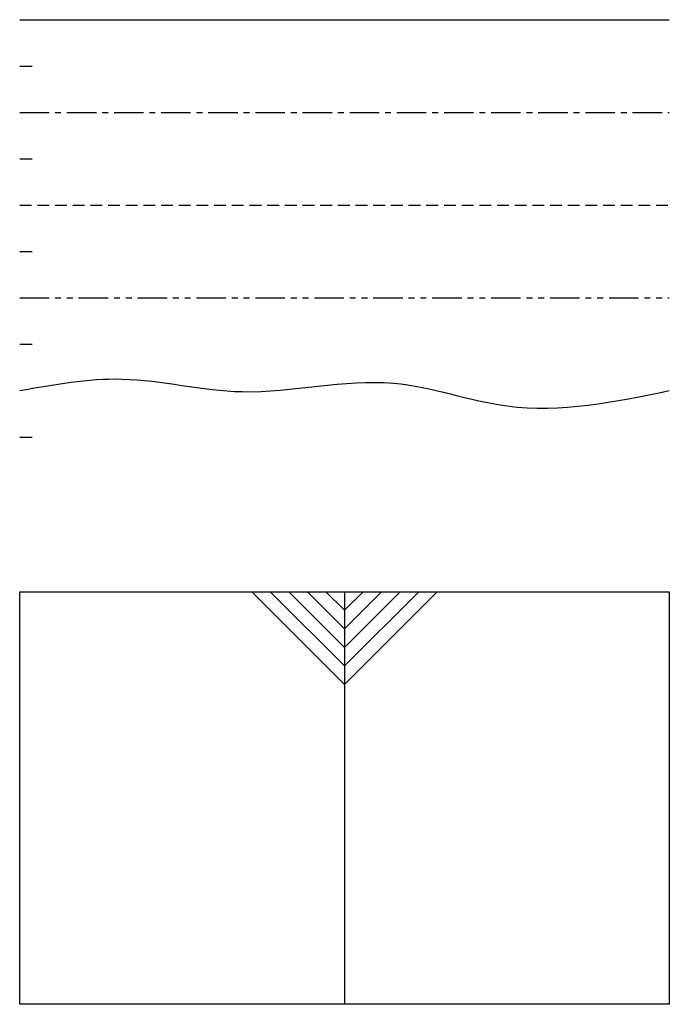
# Model space of a CAD drawing. Header units: millimetres. Extents: x 2771 to 3471, y 1869 to 2931.
import ezdxf

# ---------------------------------------------------------------- set-up
doc = ezdxf.new("R2010")
doc.units = ezdxf.units.MM
for name, pattern in [('CENTER', [50.8, 31.75, -6.35, 6.35, -6.35]), ('DASHED', [19.05, 12.7, -6.35]), ('PHANTOM', [63.5, 31.75, -6.35, 6.35, -6.35, 6.35, -6.35])]:
    doc.linetypes.add(name, pattern=pattern)

msp = doc.modelspace()

# ---------------------------------------------------------------- linework, layer by layer
for p, q in [((2771.2, 2931.3), (3471.2, 2931.3)), ((2771.2, 2881.3), (2784.7, 2881.3)), ((2771.2, 2781.3), (2784.7, 2781.3)), ((2771.2, 2681.3), (2784.7, 2681.3)), ((2771.2, 2581.3), (2784.7, 2581.3)), ((2771.2, 2481.3), (2784.7, 2481.3))]:
    msp.add_line(p, q)
at = {"linetype": 'CENTER'}
msp.add_line((2771.2, 2831.3), (3471.2, 2831.3), dxfattribs=at)
at = {"linetype": 'DASHED'}
msp.add_line((2771.2, 2731.3), (3471.2, 2731.3), dxfattribs=at)
at = {"linetype": 'PHANTOM'}
msp.add_line((2771.2, 2631.3), (3471.2, 2631.3), dxfattribs=at)
at = {"lineweight": 30}
for p, q in [((2771.2, 2314.4), (3471.2, 2314.4)), ((2771.2, 1869.5), (2771.2, 2314.4)), ((3121.2, 2314.4), (3121.2, 1869.5)), ((3471.2, 2314.4), (3471.2, 1869.5)), ((3471.2, 1869.5), (2771.2, 1869.5))]:
    msp.add_line(p, q, dxfattribs=at)
at = {"lineweight": -3}
for p, q in [((3021.2, 2314.4), (3121.2, 2214.4)), ((3041.2, 2314.4), (3121.2, 2234.4)), ((3121.2, 2254.4), (3061.2, 2314.4)), ((3121.2, 2274.4), (3081.2, 2314.4)), ((3121.2, 2294.4), (3101.2, 2314.4)), ((3141.2, 2314.4), (3121.2, 2294.4)), ((3161.2, 2314.4), (3121.2, 2274.4)), ((3181.2, 2314.4), (3121.2, 2254.4)), ((3201.2, 2314.4), (3121.2, 2234.4)), ((3221.2, 2314.4), (3121.2, 2214.4))]:
    msp.add_line(p, q, dxfattribs=at)
msp.add_spline([(2771.2, 2531.3), (2881.3, 2543.8), (3010.9, 2530.2), (3174.1, 2539.3), (3296.5, 2514.8), (3471.2, 2531.3)], degree=3)

doc.saveas('drawing.dxf')
